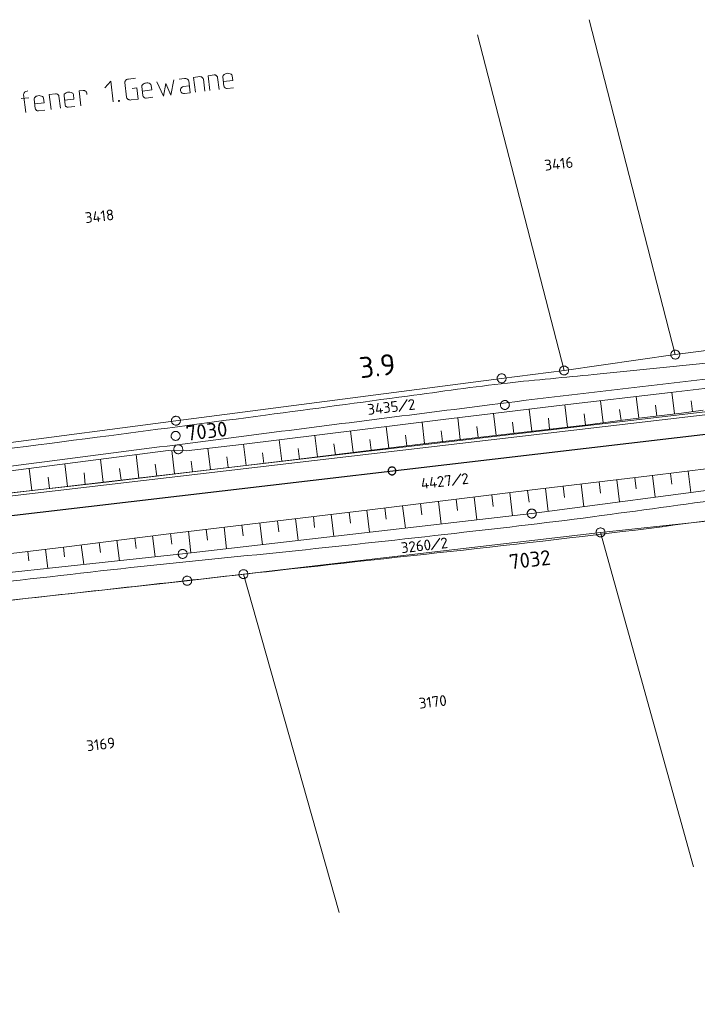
# Model space of a CAD drawing. Header units: metres. Extents: x 3425540 to 3446143, y 5432760 to 5444637.
# Tile 249 of 256: x 3438920 to 3439033, y 5439344 to 5439508. Entities that reach past the tile are written whole.
import ezdxf
from ezdxf.enums import TextEntityAlignment as Align

# ---------------------------------------------------------------- set-up
doc = ezdxf.new("R2010")
doc.units = ezdxf.units.M
for name, color, linetype, lineweight in [('B_Bestand', 9, 'Continuous', 18), ('B_Böschung', 9, 'Continuous', 18), ('B_Flurgrenzen', 9, 'Continuous', 18), ('B_Gleisachse', 9, 'Continuous', 25), ('B_Kilometrierung', 9, 'Continuous', 25), ('Bestand_Neu_Strecke 3443', 9, 'Continuous', 18)]:
    doc.layers.add(name, color=color, linetype=linetype, lineweight=lineweight)
doc.styles.get("Standard").update_dxf_attribs({"font": 'isocpeur.ttf'})

msp = doc.modelspace()

# ---------------------------------------------------------------- linework, layer by layer
at = {"layer": 'B_Bestand'}
for p, q in [((3438938.19, 5439495.27), (3438937.9, 5439497.73)), ((3438939.7, 5439498.41), (3438938.53, 5439498.27)), ((3438950.39, 5439498.68), (3438949.38, 5439498.56)), ((3438949.68, 5439496.07), (3438949.38, 5439498.56)), ((3438951.24, 5439496.26), (3438951, 5439498.28)), ((3438952.79, 5439498.96), (3438951.78, 5439498.84)), ((3438952.07, 5439496.35), (3438951.78, 5439498.84)), ((3438953.63, 5439496.54), (3438953.39, 5439498.56)), ((3438954.44, 5439497.11), (3438954.25, 5439498.64)), ((3438926.32, 5439495.83), (3438925.3, 5439495.71)), ((3438930.95, 5439496.38), (3438930.27, 5439496.3)), ((3438930.56, 5439493.81), (3438930.27, 5439496.3)), ((3438931.56, 5439495.98), (3438931.59, 5439495.68)), ((3438939.89, 5439496.8), (3438939.13, 5439496.71)), ((3438940.11, 5439494.94), (3438939.89, 5439496.8)), ((3438940.93, 5439495.51), (3438940.75, 5439497.04)), ((3438954.96, 5439496.7), (3438956.05, 5439496.83)), ((3438920.64, 5439495.02), (3438921.87, 5439495.17)), ((3438921.39, 5439492.72), (3438921.03, 5439495.7)), ((3438922.96, 5439493.38), (3438922.78, 5439494.91)), ((3438925.6, 5439493.22), (3438925.3, 5439495.71)), ((3438927.16, 5439493.41), (3438926.92, 5439495.43)), ((3438927.94, 5439493.97), (3438927.76, 5439495.5)), ((3438940.11, 5439494.94), (3438938.94, 5439494.8)), ((3438941.45, 5439495.1), (3438942.55, 5439495.23)), ((3438923.48, 5439492.97), (3438924.57, 5439493.1)), ((3438928.46, 5439493.56), (3438929.55, 5439493.69))]:
    msp.add_line(p, q, dxfattribs=at)
for points in [[(3438955.81, 5439498.82), (3438955.77, 5439498.96), (3438955.71, 5439499.03), (3438955.65, 5439499.08), (3438955.47, 5439499.17), (3438955.24, 5439499.23), (3438955.1, 5439499.24), (3438954.85, 5439499.21), (3438954.72, 5439499.16), (3438954.61, 5439499.12), (3438954.46, 5439499.02), (3438954.31, 5439498.87), (3438954.27, 5439498.78), (3438954.25, 5439498.64)], [(3438934.59, 5439496.81), (3438935.57, 5439497.92), (3438935.98, 5439494.45)], [(3438938.53, 5439498.27), (3438938.36, 5439498.26), (3438938.26, 5439498.21), (3438938.18, 5439498.18), (3438938.08, 5439498.08), (3438938.05, 5439498.05), (3438937.98, 5439497.96), (3438937.94, 5439497.87), (3438937.91, 5439497.81), (3438937.9, 5439497.73)], [(3438942.31, 5439497.22), (3438942.27, 5439497.36), (3438942.2, 5439497.43), (3438942.14, 5439497.48), (3438941.97, 5439497.57), (3438941.74, 5439497.63), (3438941.6, 5439497.64), (3438941.35, 5439497.61), (3438941.22, 5439497.57), (3438941.11, 5439497.53), (3438940.96, 5439497.42), (3438940.81, 5439497.27), (3438940.76, 5439497.18), (3438940.75, 5439497.04)], [(3438943.27, 5439497.84), (3438944.33, 5439495.44), (3438944.72, 5439497.51), (3438945.59, 5439495.59), (3438946.06, 5439498.17)], [(3438946.95, 5439498.27), (3438947.88, 5439498.38), (3438948.1, 5439498.38), (3438948.27, 5439498.32), (3438948.39, 5439498.22), (3438948.49, 5439498.12), (3438948.52, 5439498.07), (3438948.56, 5439497.96), (3438948.8, 5439495.97), (3438947.84, 5439495.85), (3438947.68, 5439495.86), (3438947.53, 5439495.9), (3438947.44, 5439495.95), (3438947.41, 5439495.97), (3438947.29, 5439496.09), (3438947.22, 5439496.2), (3438947.18, 5439496.3), (3438947.17, 5439496.41), (3438947.18, 5439496.52), (3438947.24, 5439496.7), (3438947.34, 5439496.85), (3438947.46, 5439496.95), (3438947.54, 5439496.98), (3438947.7, 5439497.03), (3438948.66, 5439497.14)], [(3438950.39, 5439498.68), (3438950.56, 5439498.67), (3438950.62, 5439498.65), (3438950.68, 5439498.63), (3438950.77, 5439498.59), (3438950.83, 5439498.54), (3438950.92, 5439498.44), (3438950.96, 5439498.39), (3438951, 5439498.28)], [(3438952.79, 5439498.96), (3438952.95, 5439498.96), (3438953.01, 5439498.93), (3438953.07, 5439498.91), (3438953.16, 5439498.87), (3438953.22, 5439498.82), (3438953.32, 5439498.72), (3438953.35, 5439498.67), (3438953.39, 5439498.56)], [(3438954.35, 5439497.87), (3438955.91, 5439498.06), (3438955.81, 5439498.82)], [(3438921.74, 5439496.29), (3438921.6, 5439496.27), (3438921.39, 5439496.22), (3438921.28, 5439496.15), (3438921.23, 5439496.12), (3438921.19, 5439496.06), (3438921.14, 5439495.99), (3438921.07, 5439495.88), (3438921.05, 5439495.82), (3438921.03, 5439495.7)], [(3438926.32, 5439495.83), (3438926.48, 5439495.82), (3438926.6, 5439495.78), (3438926.69, 5439495.74), (3438926.75, 5439495.69), (3438926.84, 5439495.59), (3438926.88, 5439495.54), (3438926.92, 5439495.43)], [(3438929.32, 5439495.69), (3438929.27, 5439495.82), (3438929.21, 5439495.9), (3438929.15, 5439495.94), (3438928.97, 5439496.03), (3438928.74, 5439496.09), (3438928.6, 5439496.1), (3438928.35, 5439496.07), (3438928.22, 5439496.03), (3438928.12, 5439495.99), (3438927.96, 5439495.89), (3438927.81, 5439495.73), (3438927.77, 5439495.64), (3438927.76, 5439495.5)], [(3438930.95, 5439496.38), (3438931.12, 5439496.37), (3438931.18, 5439496.35), (3438931.24, 5439496.33), (3438931.33, 5439496.28), (3438931.39, 5439496.24), (3438931.48, 5439496.14), (3438931.52, 5439496.09), (3438931.56, 5439495.98)], [(3438940.84, 5439496.27), (3438942.4, 5439496.46), (3438942.31, 5439497.22)], [(3438954.96, 5439496.7), (3438954.84, 5439496.71), (3438954.76, 5439496.73), (3438954.67, 5439496.77), (3438954.61, 5439496.82), (3438954.58, 5439496.85), (3438954.51, 5439496.92), (3438954.48, 5439496.97), (3438954.44, 5439497.11), (3438954.43, 5439497.13)], [(3438924.34, 5439495.1), (3438924.29, 5439495.23), (3438924.23, 5439495.31), (3438924.17, 5439495.35), (3438923.99, 5439495.44), (3438923.76, 5439495.5), (3438923.62, 5439495.51), (3438923.38, 5439495.48), (3438923.24, 5439495.44), (3438923.14, 5439495.4), (3438922.98, 5439495.3), (3438922.83, 5439495.14), (3438922.79, 5439495.05), (3438922.78, 5439494.91)], [(3438922.87, 5439494.15), (3438924.43, 5439494.33), (3438924.34, 5439495.1)], [(3438927.85, 5439494.74), (3438929.41, 5439494.92), (3438929.32, 5439495.69)], [(3438936.91, 5439494.7), (3438936.86, 5439494.66), (3438936.87, 5439494.58), (3438936.93, 5439494.56), (3438936.98, 5439494.57), (3438937.03, 5439494.6), (3438937.02, 5439494.68), (3438936.96, 5439494.7), (3438936.91, 5439494.7)], [(3438938.19, 5439495.27), (3438938.2, 5439495.18), (3438938.23, 5439495.11), (3438938.27, 5439495.05), (3438938.33, 5439494.98), (3438938.39, 5439494.93), (3438938.48, 5439494.88), (3438938.57, 5439494.84), (3438938.63, 5439494.82), (3438938.71, 5439494.8), (3438938.8, 5439494.78), (3438938.94, 5439494.8)], [(3438941.45, 5439495.1), (3438941.34, 5439495.11), (3438941.26, 5439495.13), (3438941.17, 5439495.17), (3438941.11, 5439495.22), (3438941.08, 5439495.25), (3438941.01, 5439495.32), (3438940.98, 5439495.37), (3438940.93, 5439495.51), (3438940.93, 5439495.54)], [(3438923.48, 5439492.97), (3438923.37, 5439492.98), (3438923.28, 5439493), (3438923.19, 5439493.05), (3438923.13, 5439493.1), (3438923.1, 5439493.12), (3438923.04, 5439493.2), (3438923, 5439493.25), (3438922.96, 5439493.38), (3438922.95, 5439493.41)], [(3438928.46, 5439493.56), (3438928.35, 5439493.57), (3438928.26, 5439493.59), (3438928.17, 5439493.64), (3438928.11, 5439493.68), (3438928.08, 5439493.71), (3438928.02, 5439493.78), (3438927.98, 5439493.84), (3438927.94, 5439493.97), (3438927.93, 5439494)], [(3438947.12, 5439438.83), (3438947.11, 5439438.93), (3438947.08, 5439439.01), (3438947.04, 5439439.1), (3438946.99, 5439439.18), (3438946.93, 5439439.25), (3438946.86, 5439439.32), (3438946.79, 5439439.38), (3438946.7, 5439439.42), (3438946.62, 5439439.46), (3438946.53, 5439439.48), (3438946.43, 5439439.49), (3438946.34, 5439439.49), (3438946.25, 5439439.48), (3438946.15, 5439439.46), (3438946.07, 5439439.42), (3438945.98, 5439439.38), (3438945.91, 5439439.33), (3438945.84, 5439439.26), (3438945.78, 5439439.19), (3438945.73, 5439439.11), (3438945.69, 5439439.03), (3438945.66, 5439438.94), (3438945.64, 5439438.84), (3438945.63, 5439438.75), (3438945.64, 5439438.66), (3438945.65, 5439438.56), (3438945.68, 5439438.48), (3438945.72, 5439438.39), (3438945.77, 5439438.31), (3438945.83, 5439438.24), (3438945.9, 5439438.17), (3438945.97, 5439438.11), (3438946.06, 5439438.07), (3438946.14, 5439438.03), (3438946.23, 5439438.01), (3438946.33, 5439438), (3438946.42, 5439438), (3438946.51, 5439438.01), (3438946.61, 5439438.03), (3438946.69, 5439438.07), (3438946.78, 5439438.11), (3438946.85, 5439438.17), (3438946.92, 5439438.23), (3438946.98, 5439438.3), (3438947.03, 5439438.38), (3438947.07, 5439438.46), (3438947.1, 5439438.55), (3438947.12, 5439438.65), (3438947.13, 5439438.74), (3438947.12, 5439438.83)]]:
    msp.add_lwpolyline(points, dxfattribs=at)
for points, knots in [([(3438489.32, 5439383.44), (3438502.26, 5439384.78), (3438515.19, 5439386.11), (3438528.13, 5439387.45), (3438534.34, 5439388.09), (3438540.54, 5439388.8), (3438546.75, 5439389.45), (3438554.59, 5439390.27), (3438562.43, 5439391.08), (3438570.26, 5439391.88), (3438579.4, 5439392.81), (3438588.54, 5439393.72), (3438597.67, 5439394.64), (3438612.89, 5439396.18), (3438628.11, 5439397.75), (3438643.32, 5439399.33), (3438658.22, 5439400.87), (3438673.11, 5439402.48), (3438687.96, 5439404.35), (3438707.45, 5439406.81), (3438726.92, 5439409.48), (3438746.41, 5439411.96), (3438756.24, 5439413.21), (3438766.08, 5439414.46), (3438775.92, 5439415.71), (3438785.09, 5439416.88), (3438794.27, 5439418.06), (3438803.45, 5439419.23), (3438813, 5439420.45), (3438822.55, 5439421.7), (3438832.11, 5439422.9), (3438840.25, 5439423.93), (3438848.4, 5439424.91), (3438856.54, 5439425.92), (3438867.77, 5439427.31), (3438878.99, 5439428.7), (3438890.22, 5439430.1), (3438899.51, 5439431.25), (3438908.79, 5439432.43), (3438918.08, 5439433.61), (3438931.73, 5439435.35), (3438945.38, 5439437.12), (3438959.03, 5439438.87), (3438972.41, 5439440.59), (3438985.79, 5439442.28), (3438999.16, 5439443.97), (3439019.4, 5439446.52), (3439039.66, 5439448.82), (3439059.95, 5439450.91), (3439067.36, 5439451.67), (3439074.77, 5439452.38), (3439082.19, 5439453.08), (3439090.96, 5439453.92), (3439099.76, 5439454.51), (3439108.52, 5439455.51), (3439114.55, 5439456.19), (3439120.57, 5439456.91), (3439126.6, 5439457.6), (3439130.42, 5439458.04), (3439134.24, 5439458.48), (3439138.07, 5439458.92)], [0, 0, 0, 0, 0.059722, 0.059722, 0.059722, 0.088404, 0.088404, 0.088404, 0.124592, 0.124592, 0.124592, 0.166768, 0.166768, 0.166768, 0.237027, 0.237027, 0.237027, 0.305799, 0.305799, 0.305799, 0.396036, 0.396036, 0.396036, 0.441577, 0.441577, 0.441577, 0.484068, 0.484068, 0.484068, 0.528312, 0.528312, 0.528312, 0.566003, 0.566003, 0.566003, 0.617955, 0.617955, 0.617955, 0.660951, 0.660951, 0.660951, 0.724164, 0.724164, 0.724164, 0.786099, 0.786099, 0.786099, 0.879768, 0.879768, 0.879768, 0.913976, 0.913976, 0.913976, 0.954467, 0.954467, 0.954467, 0.982323, 0.982323, 0.982323, 1, 1, 1, 1]), ([(3439042.59, 5439451.66), (3439033.76, 5439450.77), (3439024.94, 5439449.88), (3439016.12, 5439448.99), (3439011.32, 5439448.5), (3439006.52, 5439448.1), (3439001.72, 5439447.56), (3438996.16, 5439446.94), (3438990.62, 5439446.13), (3438985.07, 5439445.39), (3438977.17, 5439444.33), (3438969.26, 5439443.26), (3438961.35, 5439442.21), (3438952.65, 5439441.06), (3438943.95, 5439439.92), (3438935.25, 5439438.78), (3438924.75, 5439437.41), (3438914.25, 5439436.06), (3438903.74, 5439434.77), (3438894.11, 5439433.59), (3438884.46, 5439432.5), (3438874.83, 5439431.34), (3438863.89, 5439430.02), (3438852.96, 5439428.69), (3438842.03, 5439427.32), (3438827.67, 5439425.53), (3438813.35, 5439423.48), (3438798.99, 5439421.73), (3438788.47, 5439420.44), (3438777.96, 5439419.16), (3438767.44, 5439417.88), (3438750.81, 5439415.84), (3438734.18, 5439413.81), (3438717.55, 5439411.78), (3438705.83, 5439410.35), (3438694.12, 5439408.88), (3438682.4, 5439407.43), (3438672.13, 5439406.16), (3438661.86, 5439404.87), (3438651.58, 5439403.59), (3438647.57, 5439403.09), (3438643.55, 5439402.62), (3438639.53, 5439402.17), (3438632.01, 5439401.33), (3438624.47, 5439400.77), (3438616.94, 5439399.99), (3438613.69, 5439399.66), (3438610.45, 5439399.24), (3438607.2, 5439398.92), (3438598.59, 5439398.07), (3438589.96, 5439397.42), (3438581.35, 5439396.57), (3438566.07, 5439395.07), (3438550.8, 5439393.6), (3438535.54, 5439391.98), (3438519.24, 5439390.24), (3438502.95, 5439388.5), (3438486.66, 5439386.77)], [0, 0, 0, 0, 0.047529, 0.047529, 0.047529, 0.073366, 0.073366, 0.073366, 0.103369, 0.103369, 0.103369, 0.146121, 0.146121, 0.146121, 0.193161, 0.193161, 0.193161, 0.249907, 0.249907, 0.249907, 0.30192, 0.30192, 0.30192, 0.360958, 0.360958, 0.360958, 0.438498, 0.438498, 0.438498, 0.495274, 0.495274, 0.495274, 0.585071, 0.585071, 0.585071, 0.648336, 0.648336, 0.648336, 0.703822, 0.703822, 0.703822, 0.725498, 0.725498, 0.725498, 0.766048, 0.766048, 0.766048, 0.783552, 0.783552, 0.783552, 0.829933, 0.829933, 0.829933, 0.912186, 0.912186, 0.912186, 1, 1, 1, 1]), ([(3438852.83, 5439406.75), (3438856.39, 5439407.26), (3438859.96, 5439407.77), (3438863.52, 5439408.27), (3438868.88, 5439409.04), (3438874.28, 5439409.54), (3438879.67, 5439410.14), (3438891.02, 5439411.4), (3438902.37, 5439412.66), (3438913.73, 5439413.93), (3438922.68, 5439414.93), (3438931.62, 5439415.97), (3438940.57, 5439416.97), (3438949.17, 5439417.92), (3438957.8, 5439418.68), (3438966.4, 5439419.59), (3438975.24, 5439420.52), (3438984.07, 5439421.49), (3438992.9, 5439422.49), (3439001.09, 5439423.41), (3439009.27, 5439424.36), (3439017.43, 5439425.45), (3439024.96, 5439426.46), (3439032.48, 5439427.5), (3439039.99, 5439428.56), (3439051.6, 5439430.19), (3439063.21, 5439431.82), (3439074.81, 5439433.46), (3439084.83, 5439434.87), (3439094.85, 5439436.27), (3439104.86, 5439437.72), (3439116.56, 5439439.43), (3439128.27, 5439441.13), (3439139.97, 5439442.84)], [0, 0, 0, 0, 0.037312, 0.037312, 0.037312, 0.093469, 0.093469, 0.093469, 0.211872, 0.211872, 0.211872, 0.305208, 0.305208, 0.305208, 0.394916, 0.394916, 0.394916, 0.487015, 0.487015, 0.487015, 0.572374, 0.572374, 0.572374, 0.651071, 0.651071, 0.651071, 0.772543, 0.772543, 0.772543, 0.877399, 0.877399, 0.877399, 1, 1, 1, 1]), ([(3439083.18, 5439431.51), (3439074.69, 5439430.29), (3439066.19, 5439429.08), (3439057.69, 5439427.86), (3439050.57, 5439426.84), (3439043.46, 5439425.73), (3439036.33, 5439424.76), (3439012.83, 5439421.57), (3438989.23, 5439419.19), (3438965.66, 5439416.55), (3438951.03, 5439414.92), (3438936.4, 5439413.29), (3438921.77, 5439411.65), (3438897.88, 5439408.97), (3438873.99, 5439406.29), (3438850.1, 5439403.6)], [0, 0, 0, 0, 0.109684, 0.109684, 0.109684, 0.201616, 0.201616, 0.201616, 0.504698, 0.504698, 0.504698, 0.692813, 0.692813, 0.692813, 1, 1, 1, 1])]:
    msp.add_open_spline(points, degree=3, knots=knots, dxfattribs=at)
at = {"layer": 'B_Böschung'}
for p, q in [((3439023.65, 5439441.69), (3439023.21, 5439445.32)), ((3439029.61, 5439442.41), (3439029.17, 5439446.02)), ((3439005.79, 5439439.51), (3439005.36, 5439443.2)), ((3439011.75, 5439440.2), (3439011.32, 5439443.92)), ((3439017.7, 5439440.93), (3439017.23, 5439444.62)), ((3439026.63, 5439442.05), (3439026.41, 5439443.86)), ((3439032.59, 5439442.79), (3439032.35, 5439444.58)), ((3438993.86, 5439438.14), (3438993.45, 5439441.77)), ((3438999.83, 5439438.83), (3438999.4, 5439442.49)), ((3439008.77, 5439439.86), (3439008.55, 5439441.71)), ((3439014.73, 5439440.54), (3439014.51, 5439442.41)), ((3439020.68, 5439441.32), (3439020.44, 5439443.14)), ((3438981.95, 5439436.72), (3438981.5, 5439440.3)), ((3438987.9, 5439437.46), (3438987.49, 5439441.04)), ((3438996.84, 5439438.49), (3438996.64, 5439440.31)), ((3439002.81, 5439439.17), (3439002.59, 5439441.01)), ((3438970.04, 5439435.24), (3438969.59, 5439438.83)), ((3438975.99, 5439435.98), (3438975.55, 5439439.57)), ((3438984.93, 5439437.09), (3438984.7, 5439438.88)), ((3438990.88, 5439437.8), (3438990.68, 5439439.61)), ((3438952.17, 5439433.1), (3438951.74, 5439436.68)), ((3438958.13, 5439433.81), (3438957.71, 5439437.36)), ((3438964.08, 5439434.51), (3438963.66, 5439438.1)), ((3438967.06, 5439434.87), (3438966.84, 5439436.67)), ((3438973.02, 5439435.61), (3438972.79, 5439437.4)), ((3438978.97, 5439436.35), (3438978.75, 5439438.14)), ((3438940.25, 5439431.69), (3438939.78, 5439435.63)), ((3438946.21, 5439432.4), (3438945.75, 5439436.31)), ((3438955.15, 5439433.45), (3438954.94, 5439435.24)), ((3438961.11, 5439434.16), (3438960.89, 5439435.94)), ((3438922.37, 5439429.64), (3438921.95, 5439433.32)), ((3438928.33, 5439430.31), (3438927.91, 5439434.09)), ((3438934.29, 5439430.98), (3438933.84, 5439434.86)), ((3438943.23, 5439432.04), (3438942.99, 5439434.03)), ((3438949.19, 5439432.75), (3438948.98, 5439434.55)), ((3438925.35, 5439429.98), (3438925.14, 5439431.84)), ((3438931.31, 5439430.65), (3438931.1, 5439432.56)), ((3438937.27, 5439431.34), (3438937.04, 5439433.29)), ((3439022.96, 5439431.77), (3439023.18, 5439429.94)), ((3439025.94, 5439432.12), (3439026.39, 5439428.52)), ((3439028.92, 5439432.5), (3439029.14, 5439430.7)), ((3439031.9, 5439432.87), (3439032.34, 5439429.3)), ((3439011.05, 5439430.35), (3439011.27, 5439428.45)), ((3439014.03, 5439430.7), (3439014.47, 5439426.94)), ((3439017.01, 5439431.06), (3439017.23, 5439429.2)), ((3439019.98, 5439431.41), (3439020.42, 5439427.73)), ((3438996.16, 5439428.54), (3438996.62, 5439424.73)), ((3438999.13, 5439428.91), (3438999.37, 5439426.99)), ((3439002.11, 5439429.27), (3439002.58, 5439425.42)), ((3439005.09, 5439429.64), (3439005.33, 5439427.7)), ((3439008.07, 5439429.99), (3439008.53, 5439426.15)), ((3438981.27, 5439426.73), (3438981.49, 5439424.87)), ((3438984.24, 5439427.09), (3438984.7, 5439423.36)), ((3438987.22, 5439427.45), (3438987.45, 5439425.58)), ((3438990.2, 5439427.82), (3438990.66, 5439424.04)), ((3438993.18, 5439428.18), (3438993.41, 5439426.28)), ((3438969.35, 5439425.3), (3438969.57, 5439423.47)), ((3438972.33, 5439425.66), (3438972.77, 5439421.98)), ((3438975.31, 5439426.01), (3438975.53, 5439424.17)), ((3438978.29, 5439426.36), (3438978.73, 5439422.67)), ((3438954.45, 5439423.53), (3438954.88, 5439419.91)), ((3438957.43, 5439423.89), (3438957.65, 5439422.07)), ((3438960.41, 5439424.24), (3438960.85, 5439420.6)), ((3438963.39, 5439424.6), (3438963.61, 5439422.77)), ((3438966.37, 5439424.95), (3438966.81, 5439421.29)), ((3438942.54, 5439422.1), (3438942.99, 5439418.57)), ((3438945.52, 5439422.47), (3438945.73, 5439420.68)), ((3438948.5, 5439422.83), (3438948.92, 5439419.22)), ((3438951.48, 5439423.18), (3438951.69, 5439421.37)), ((3438927.66, 5439420.19), (3438927.86, 5439418.58)), ((3438930.64, 5439420.57), (3438931.06, 5439417.29)), ((3438933.61, 5439420.95), (3438933.83, 5439419.28)), ((3438936.59, 5439421.33), (3438937.03, 5439417.93)), ((3438939.57, 5439421.72), (3438939.79, 5439419.98)), ((3438921.71, 5439419.47), (3438921.9, 5439417.9)), ((3438924.68, 5439419.83), (3438925.07, 5439416.65))]:
    msp.add_line(p, q, dxfattribs=at)
for points in [[(3438783.38, 5439415.87), (3438816.55, 5439419.92), (3438847.8, 5439423.73), (3438945.11, 5439436.32), (3438948.11, 5439436.27), (3438957.35, 5439437.32), (3438990.99, 5439441.48), (3439010.87, 5439443.87), (3439028.93, 5439445.99), (3439046.9, 5439448.11), (3439065.53, 5439450.29), (3439076.55, 5439451.16), (3439089.55, 5439451.63), (3439100.36, 5439451.94), (3439109.43, 5439452.28), (3439111.42, 5439452.36)], [(3438847.27, 5439410.29), (3438862.69, 5439412.28), (3438878.8, 5439414.23), (3438890.78, 5439415.71), (3438928.19, 5439420.26), (3438944.78, 5439422.38), (3438978.76, 5439426.42), (3439005.39, 5439429.67), (3439025.45, 5439432.06), (3439036.21, 5439433.41), (3439060.26, 5439436.22), (3439075.28, 5439437.91), (3439089.95, 5439439.47), (3439101.98, 5439441.03), (3439110.8, 5439441.94), (3439125.16, 5439443.46), (3439137.62, 5439444.98), (3439139.2, 5439445.12)], [(3438847.66, 5439408.29), (3438849.9, 5439408.37), (3438896.91, 5439413.63), (3438947.55, 5439419.06), (3439005.79, 5439425.79), (3439040.35, 5439430.36), (3439059.93, 5439433.14), (3439088.3, 5439437.13), (3439125.94, 5439442.63), (3439139.27, 5439444.31)], [(3438803.31, 5439416.04), (3438815.25, 5439417.86), (3438824.8, 5439418.95), (3438842.13, 5439420.77), (3438862.05, 5439423.03), (3438876.77, 5439424.51), (3438904.5, 5439427.63), (3438933.85, 5439430.93), (3438966.01, 5439434.74), (3438987.67, 5439437.43), (3439015.14, 5439440.59), (3439021.78, 5439441.46), (3439030.77, 5439442.55), (3439034.37, 5439443.02)]]:
    msp.add_lwpolyline(points, dxfattribs=at)
at = {"layer": 'B_Flurgrenzen'}
for p, q in [((3439029.73, 5439452.31), (3439015.37, 5439508.18)), ((3439011.18, 5439449.66), (3438996.71, 5439505.64)), ((3439029.73, 5439452.31), (3439045.52, 5439454.41)), ((3439011.18, 5439449.66), (3439029.73, 5439452.31)), ((3438946.43, 5439441.27), (3439000.76, 5439448.34)), ((3439000.76, 5439448.34), (3439011.18, 5439449.66)), ((3438983.64, 5439442.83), (3438985.02, 5439444.8)), ((3438879.59, 5439432.45), (3438946.43, 5439441.27)), ((3438992.56, 5439430.46), (3438993.94, 5439432.43)), ((3439017.25, 5439422.64), (3439062.2, 5439427.39)), ((3438957.69, 5439415.69), (3439017.25, 5439422.64)), ((3439017.25, 5439422.64), (3439032.74, 5439366.88)), ((3438989.07, 5439419.74), (3438990.45, 5439421.71)), ((3438948.3, 5439414.58), (3438957.69, 5439415.69)), ((3438957.69, 5439415.69), (3438973.67, 5439359.26)), ((3438904.31, 5439409.73), (3438948.3, 5439414.58))]:
    msp.add_line(p, q, dxfattribs=at)
for points in [[(3439030.48, 5439452.31), (3439030.47, 5439452.41), (3439030.45, 5439452.49), (3439030.42, 5439452.59), (3439030.38, 5439452.67), (3439030.33, 5439452.75), (3439030.27, 5439452.83), (3439030.2, 5439452.89), (3439030.13, 5439452.94), (3439030.05, 5439452.99), (3439029.96, 5439453.02), (3439029.87, 5439453.04), (3439029.77, 5439453.06), (3439029.68, 5439453.06), (3439029.58, 5439453.04), (3439029.5, 5439453.02), (3439029.41, 5439452.99), (3439029.32, 5439452.94), (3439029.25, 5439452.89), (3439029.18, 5439452.83), (3439029.12, 5439452.75), (3439029.07, 5439452.67), (3439029.03, 5439452.59), (3439029, 5439452.49), (3439028.98, 5439452.41), (3439028.98, 5439452.31), (3439028.98, 5439452.22), (3439029, 5439452.13), (3439029.03, 5439452.03), (3439029.07, 5439451.95), (3439029.12, 5439451.87), (3439029.18, 5439451.8), (3439029.25, 5439451.73), (3439029.32, 5439451.68), (3439029.41, 5439451.63), (3439029.5, 5439451.6), (3439029.58, 5439451.58), (3439029.68, 5439451.57), (3439029.77, 5439451.57), (3439029.87, 5439451.58), (3439029.96, 5439451.6), (3439030.05, 5439451.63), (3439030.13, 5439451.68), (3439030.2, 5439451.73), (3439030.27, 5439451.8), (3439030.33, 5439451.87), (3439030.38, 5439451.95), (3439030.42, 5439452.03), (3439030.45, 5439452.13), (3439030.47, 5439452.22), (3439030.48, 5439452.31)], [(3439011.93, 5439449.66), (3439011.92, 5439449.75), (3439011.9, 5439449.84), (3439011.87, 5439449.94), (3439011.83, 5439450.02), (3439011.78, 5439450.1), (3439011.72, 5439450.17), (3439011.65, 5439450.24), (3439011.58, 5439450.29), (3439011.49, 5439450.34), (3439011.41, 5439450.37), (3439011.32, 5439450.39), (3439011.22, 5439450.4), (3439011.13, 5439450.4), (3439011.03, 5439450.39), (3439010.95, 5439450.37), (3439010.86, 5439450.34), (3439010.77, 5439450.29), (3439010.7, 5439450.24), (3439010.63, 5439450.17), (3439010.57, 5439450.1), (3439010.52, 5439450.02), (3439010.48, 5439449.94), (3439010.45, 5439449.84), (3439010.43, 5439449.75), (3439010.43, 5439449.66), (3439010.43, 5439449.57), (3439010.45, 5439449.48), (3439010.48, 5439449.38), (3439010.52, 5439449.3), (3439010.57, 5439449.22), (3439010.63, 5439449.15), (3439010.7, 5439449.08), (3439010.77, 5439449.03), (3439010.86, 5439448.98), (3439010.95, 5439448.95), (3439011.03, 5439448.93), (3439011.13, 5439448.92), (3439011.22, 5439448.92), (3439011.32, 5439448.93), (3439011.41, 5439448.95), (3439011.49, 5439448.98), (3439011.58, 5439449.03), (3439011.65, 5439449.08), (3439011.72, 5439449.15), (3439011.78, 5439449.22), (3439011.83, 5439449.3), (3439011.87, 5439449.38), (3439011.9, 5439449.48), (3439011.92, 5439449.57), (3439011.93, 5439449.66)], [(3439001.51, 5439448.34), (3439001.5, 5439448.44), (3439001.48, 5439448.53), (3439001.45, 5439448.62), (3439001.41, 5439448.7), (3439001.36, 5439448.78), (3439001.3, 5439448.86), (3439001.24, 5439448.92), (3439001.16, 5439448.98), (3439001.08, 5439449.02), (3439000.99, 5439449.05), (3439000.9, 5439449.08), (3439000.8, 5439449.09), (3439000.71, 5439449.09), (3439000.62, 5439449.08), (3439000.53, 5439449.05), (3439000.44, 5439449.02), (3439000.36, 5439448.98), (3439000.28, 5439448.92), (3439000.21, 5439448.86), (3439000.16, 5439448.78), (3439000.1, 5439448.7), (3439000.06, 5439448.62), (3439000.03, 5439448.53), (3439000.01, 5439448.44), (3439000.01, 5439448.34), (3439000.01, 5439448.25), (3439000.03, 5439448.16), (3439000.06, 5439448.07), (3439000.1, 5439447.98), (3439000.16, 5439447.91), (3439000.21, 5439447.83), (3439000.28, 5439447.77), (3439000.36, 5439447.71), (3439000.44, 5439447.67), (3439000.53, 5439447.64), (3439000.62, 5439447.61), (3439000.71, 5439447.6), (3439000.8, 5439447.6), (3439000.9, 5439447.61), (3439000.99, 5439447.64), (3439001.08, 5439447.67), (3439001.16, 5439447.71), (3439001.24, 5439447.77), (3439001.3, 5439447.83), (3439001.36, 5439447.91), (3439001.41, 5439447.98), (3439001.45, 5439448.07), (3439001.48, 5439448.16), (3439001.5, 5439448.25), (3439001.51, 5439448.34)], [(3439001.48, 5439443.17), (3439001.57, 5439443.2), (3439001.65, 5439443.24), (3439001.74, 5439443.29), (3439001.81, 5439443.35), (3439001.87, 5439443.42), (3439001.93, 5439443.5), (3439001.98, 5439443.58), (3439002.01, 5439443.67), (3439002.04, 5439443.76), (3439002.04, 5439443.85), (3439002.05, 5439443.94), (3439002.03, 5439444.04), (3439002.01, 5439444.13), (3439001.98, 5439444.22), (3439001.93, 5439444.3), (3439001.88, 5439444.38), (3439001.82, 5439444.44), (3439001.75, 5439444.51), (3439001.67, 5439444.55), (3439001.58, 5439444.59), (3439001.49, 5439444.63), (3439001.4, 5439444.65), (3439001.3, 5439444.65), (3439001.21, 5439444.65), (3439001.12, 5439444.63), (3439001.03, 5439444.6), (3439000.95, 5439444.56), (3439000.86, 5439444.51), (3439000.79, 5439444.45), (3439000.73, 5439444.38), (3439000.67, 5439444.31), (3439000.62, 5439444.23), (3439000.59, 5439444.14), (3439000.57, 5439444.05), (3439000.56, 5439443.96), (3439000.56, 5439443.86), (3439000.57, 5439443.77), (3439000.59, 5439443.68), (3439000.62, 5439443.59), (3439000.67, 5439443.51), (3439000.72, 5439443.43), (3439000.79, 5439443.36), (3439000.86, 5439443.3), (3439000.93, 5439443.25), (3439001.02, 5439443.21), (3439001.11, 5439443.18), (3439001.2, 5439443.16), (3439001.3, 5439443.15), (3439001.39, 5439443.16), (3439001.48, 5439443.17)], [(3438947.18, 5439441.27), (3438947.17, 5439441.37), (3438947.15, 5439441.46), (3438947.13, 5439441.55), (3438947.08, 5439441.63), (3438947.03, 5439441.71), (3438946.97, 5439441.79), (3438946.91, 5439441.85), (3438946.83, 5439441.91), (3438946.75, 5439441.95), (3438946.66, 5439441.98), (3438946.57, 5439442.01), (3438946.48, 5439442.02), (3438946.38, 5439442.02), (3438946.29, 5439442.01), (3438946.2, 5439441.98), (3438946.11, 5439441.95), (3438946.03, 5439441.91), (3438945.95, 5439441.85), (3438945.89, 5439441.79), (3438945.83, 5439441.71), (3438945.77, 5439441.63), (3438945.73, 5439441.55), (3438945.7, 5439441.46), (3438945.68, 5439441.37), (3438945.68, 5439441.27), (3438945.68, 5439441.18), (3438945.7, 5439441.09), (3438945.73, 5439441), (3438945.77, 5439440.91), (3438945.83, 5439440.84), (3438945.89, 5439440.76), (3438945.95, 5439440.7), (3438946.03, 5439440.64), (3438946.11, 5439440.6), (3438946.2, 5439440.57), (3438946.29, 5439440.54), (3438946.38, 5439440.53), (3438946.48, 5439440.53), (3438946.57, 5439440.54), (3438946.66, 5439440.57), (3438946.75, 5439440.6), (3438946.83, 5439440.64), (3438946.91, 5439440.7), (3438946.97, 5439440.76), (3438947.03, 5439440.84), (3438947.08, 5439440.91), (3438947.13, 5439441), (3438947.15, 5439441.09), (3438947.17, 5439441.18), (3438947.18, 5439441.27)], [(3438947, 5439435.79), (3438947.09, 5439435.82), (3438947.17, 5439435.86), (3438947.26, 5439435.91), (3438947.33, 5439435.97), (3438947.39, 5439436.04), (3438947.45, 5439436.11), (3438947.5, 5439436.19), (3438947.53, 5439436.28), (3438947.56, 5439436.37), (3438947.56, 5439436.46), (3438947.57, 5439436.55), (3438947.55, 5439436.65), (3438947.53, 5439436.74), (3438947.5, 5439436.83), (3438947.45, 5439436.91), (3438947.4, 5439436.99), (3438947.34, 5439437.06), (3438947.27, 5439437.12), (3438947.19, 5439437.17), (3438947.1, 5439437.21), (3438947.01, 5439437.24), (3438946.92, 5439437.26), (3438946.82, 5439437.26), (3438946.73, 5439437.26), (3438946.64, 5439437.24), (3438946.55, 5439437.22), (3438946.47, 5439437.18), (3438946.38, 5439437.12), (3438946.31, 5439437.06), (3438946.25, 5439436.99), (3438946.19, 5439436.92), (3438946.14, 5439436.84), (3438946.11, 5439436.75), (3438946.08, 5439436.66), (3438946.08, 5439436.57), (3438946.08, 5439436.48), (3438946.09, 5439436.38), (3438946.11, 5439436.29), (3438946.14, 5439436.2), (3438946.19, 5439436.12), (3438946.24, 5439436.04), (3438946.3, 5439435.97), (3438946.37, 5439435.91), (3438946.45, 5439435.86), (3438946.54, 5439435.83), (3438946.63, 5439435.79), (3438946.72, 5439435.77), (3438946.82, 5439435.77), (3438946.91, 5439435.77), (3438947, 5439435.79)], [(3439005.97, 5439425.06), (3439006.06, 5439425.09), (3439006.14, 5439425.13), (3439006.22, 5439425.18), (3439006.29, 5439425.24), (3439006.35, 5439425.31), (3439006.42, 5439425.39), (3439006.46, 5439425.47), (3439006.5, 5439425.56), (3439006.52, 5439425.65), (3439006.53, 5439425.74), (3439006.53, 5439425.83), (3439006.52, 5439425.93), (3439006.5, 5439426.02), (3439006.46, 5439426.11), (3439006.42, 5439426.19), (3439006.37, 5439426.27), (3439006.3, 5439426.33), (3439006.23, 5439426.4), (3439006.15, 5439426.44), (3439006.06, 5439426.48), (3439005.98, 5439426.52), (3439005.89, 5439426.54), (3439005.79, 5439426.54), (3439005.7, 5439426.54), (3439005.6, 5439426.52), (3439005.51, 5439426.49), (3439005.43, 5439426.45), (3439005.35, 5439426.4), (3439005.28, 5439426.34), (3439005.22, 5439426.27), (3439005.16, 5439426.2), (3439005.11, 5439426.12), (3439005.08, 5439426.03), (3439005.05, 5439425.94), (3439005.04, 5439425.85), (3439005.04, 5439425.75), (3439005.05, 5439425.66), (3439005.07, 5439425.57), (3439005.11, 5439425.48), (3439005.15, 5439425.4), (3439005.2, 5439425.32), (3439005.27, 5439425.25), (3439005.34, 5439425.19), (3439005.42, 5439425.14), (3439005.51, 5439425.1), (3439005.59, 5439425.07), (3439005.68, 5439425.05), (3439005.78, 5439425.04), (3439005.87, 5439425.05), (3439005.97, 5439425.06)], [(3439006.53, 5439425.88), (3439006.51, 5439425.97), (3439006.48, 5439426.06), (3439006.44, 5439426.15), (3439006.39, 5439426.23), (3439006.33, 5439426.3), (3439006.26, 5439426.37), (3439006.19, 5439426.42), (3439006.11, 5439426.47), (3439006.02, 5439426.5), (3439005.93, 5439426.52), (3439005.84, 5439426.54), (3439005.74, 5439426.54), (3439005.65, 5439426.53), (3439005.56, 5439426.5), (3439005.47, 5439426.47), (3439005.39, 5439426.43), (3439005.31, 5439426.37), (3439005.24, 5439426.31), (3439005.19, 5439426.24), (3439005.14, 5439426.16), (3439005.09, 5439426.07), (3439005.06, 5439425.99), (3439005.04, 5439425.89), (3439005.04, 5439425.8), (3439005.04, 5439425.7), (3439005.06, 5439425.61), (3439005.09, 5439425.53), (3439005.13, 5439425.43), (3439005.18, 5439425.36), (3439005.24, 5439425.29), (3439005.31, 5439425.22), (3439005.38, 5439425.16), (3439005.46, 5439425.12), (3439005.55, 5439425.08), (3439005.64, 5439425.06), (3439005.73, 5439425.05), (3439005.83, 5439425.05), (3439005.92, 5439425.06), (3439006.01, 5439425.08), (3439006.1, 5439425.12), (3439006.18, 5439425.16), (3439006.26, 5439425.21), (3439006.33, 5439425.27), (3439006.39, 5439425.35), (3439006.43, 5439425.43), (3439006.48, 5439425.51), (3439006.51, 5439425.6), (3439006.53, 5439425.7), (3439006.54, 5439425.79), (3439006.53, 5439425.88)], [(3439018, 5439422.64), (3439018, 5439422.74), (3439017.98, 5439422.83), (3439017.95, 5439422.92), (3439017.91, 5439423), (3439017.86, 5439423.08), (3439017.8, 5439423.16), (3439017.73, 5439423.22), (3439017.66, 5439423.28), (3439017.57, 5439423.32), (3439017.48, 5439423.35), (3439017.4, 5439423.38), (3439017.3, 5439423.39), (3439017.21, 5439423.39), (3439017.11, 5439423.38), (3439017.02, 5439423.35), (3439016.94, 5439423.32), (3439016.85, 5439423.28), (3439016.78, 5439423.22), (3439016.71, 5439423.16), (3439016.65, 5439423.08), (3439016.6, 5439423), (3439016.56, 5439422.92), (3439016.53, 5439422.83), (3439016.51, 5439422.74), (3439016.5, 5439422.64), (3439016.51, 5439422.55), (3439016.53, 5439422.46), (3439016.56, 5439422.37), (3439016.6, 5439422.28), (3439016.65, 5439422.21), (3439016.71, 5439422.13), (3439016.78, 5439422.06), (3439016.85, 5439422.01), (3439016.94, 5439421.96), (3439017.02, 5439421.93), (3439017.11, 5439421.91), (3439017.21, 5439421.9), (3439017.3, 5439421.9), (3439017.4, 5439421.91), (3439017.48, 5439421.93), (3439017.57, 5439421.96), (3439017.66, 5439422.01), (3439017.73, 5439422.06), (3439017.8, 5439422.13), (3439017.86, 5439422.21), (3439017.91, 5439422.28), (3439017.95, 5439422.37), (3439017.98, 5439422.46), (3439018, 5439422.55), (3439018, 5439422.64)], [(3438947.73, 5439418.33), (3438947.82, 5439418.36), (3438947.9, 5439418.4), (3438947.99, 5439418.45), (3438948.06, 5439418.51), (3438948.12, 5439418.58), (3438948.18, 5439418.66), (3438948.23, 5439418.74), (3438948.26, 5439418.82), (3438948.29, 5439418.92), (3438948.29, 5439419.01), (3438948.3, 5439419.1), (3438948.28, 5439419.2), (3438948.26, 5439419.29), (3438948.23, 5439419.38), (3438948.18, 5439419.46), (3438948.13, 5439419.54), (3438948.07, 5439419.6), (3438948, 5439419.67), (3438947.92, 5439419.71), (3438947.83, 5439419.75), (3438947.74, 5439419.78), (3438947.65, 5439419.8), (3438947.55, 5439419.81), (3438947.46, 5439419.81), (3438947.37, 5439419.79), (3438947.28, 5439419.76), (3438947.2, 5439419.72), (3438947.11, 5439419.67), (3438947.04, 5439419.61), (3438946.98, 5439419.54), (3438946.92, 5439419.46), (3438946.87, 5439419.39), (3438946.84, 5439419.3), (3438946.81, 5439419.21), (3438946.81, 5439419.11), (3438946.81, 5439419.02), (3438946.82, 5439418.93), (3438946.84, 5439418.84), (3438946.87, 5439418.75), (3438946.92, 5439418.67), (3438946.97, 5439418.59), (3438947.03, 5439418.52), (3438947.1, 5439418.46), (3438947.18, 5439418.41), (3438947.27, 5439418.37), (3438947.36, 5439418.34), (3438947.45, 5439418.32), (3438947.55, 5439418.31), (3438947.64, 5439418.32), (3438947.73, 5439418.33)], [(3438949.05, 5439414.58), (3438949.05, 5439414.68), (3438949.03, 5439414.77), (3438949, 5439414.86), (3438948.96, 5439414.94), (3438948.9, 5439415.02), (3438948.85, 5439415.1), (3438948.78, 5439415.16), (3438948.7, 5439415.22), (3438948.62, 5439415.26), (3438948.53, 5439415.29), (3438948.44, 5439415.32), (3438948.35, 5439415.33), (3438948.26, 5439415.33), (3438948.16, 5439415.32), (3438948.07, 5439415.29), (3438947.98, 5439415.26), (3438947.9, 5439415.22), (3438947.82, 5439415.16), (3438947.76, 5439415.1), (3438947.7, 5439415.02), (3438947.65, 5439414.94), (3438947.61, 5439414.86), (3438947.58, 5439414.77), (3438947.56, 5439414.68), (3438947.55, 5439414.58), (3438947.56, 5439414.49), (3438947.58, 5439414.4), (3438947.61, 5439414.31), (3438947.65, 5439414.22), (3438947.7, 5439414.15), (3438947.76, 5439414.07), (3438947.82, 5439414), (3438947.9, 5439413.95), (3438947.98, 5439413.9), (3438948.07, 5439413.87), (3438948.16, 5439413.85), (3438948.26, 5439413.84), (3438948.35, 5439413.84), (3438948.44, 5439413.85), (3438948.53, 5439413.87), (3438948.62, 5439413.9), (3438948.7, 5439413.95), (3438948.78, 5439414), (3438948.85, 5439414.07), (3438948.9, 5439414.15), (3438948.96, 5439414.22), (3438949, 5439414.31), (3438949.03, 5439414.4), (3438949.05, 5439414.49), (3438949.05, 5439414.58)], [(3438958.44, 5439415.69), (3438958.43, 5439415.78), (3438958.42, 5439415.87), (3438958.39, 5439415.97), (3438958.35, 5439416.05), (3438958.29, 5439416.13), (3438958.23, 5439416.2), (3438958.17, 5439416.27), (3438958.09, 5439416.32), (3438958.01, 5439416.37), (3438957.92, 5439416.4), (3438957.83, 5439416.42), (3438957.74, 5439416.43), (3438957.64, 5439416.43), (3438957.55, 5439416.42), (3438957.46, 5439416.4), (3438957.37, 5439416.37), (3438957.29, 5439416.32), (3438957.21, 5439416.27), (3438957.15, 5439416.2), (3438957.09, 5439416.13), (3438957.03, 5439416.05), (3438956.99, 5439415.97), (3438956.96, 5439415.87), (3438956.95, 5439415.78), (3438956.94, 5439415.69), (3438956.95, 5439415.59), (3438956.96, 5439415.51), (3438956.99, 5439415.41), (3438957.03, 5439415.33), (3438957.09, 5439415.25), (3438957.15, 5439415.17), (3438957.21, 5439415.11), (3438957.29, 5439415.06), (3438957.37, 5439415.01), (3438957.46, 5439414.98), (3438957.55, 5439414.96), (3438957.64, 5439414.94), (3438957.74, 5439414.94), (3438957.83, 5439414.96), (3438957.92, 5439414.98), (3438958.01, 5439415.01), (3438958.09, 5439415.06), (3438958.17, 5439415.11), (3438958.23, 5439415.17), (3438958.29, 5439415.25), (3438958.35, 5439415.33), (3438958.39, 5439415.41), (3438958.42, 5439415.51), (3438958.43, 5439415.59), (3438958.44, 5439415.69)]]:
    msp.add_lwpolyline(points, dxfattribs=at)
at = {"layer": 'B_Gleisachse'}
msp.add_line((3438222.38, 5439343.92), (3439139.12, 5439451.24), dxfattribs=at)
at = {"layer": 'B_Kilometrierung'}
msp.add_lwpolyline([(3438983.12, 5439432.9), (3438983.12, 5439432.98), (3438983.1, 5439433.06), (3438983.08, 5439433.14), (3438983.04, 5439433.21), (3438983, 5439433.28), (3438982.95, 5439433.35), (3438982.89, 5439433.4), (3438982.82, 5439433.45), (3438982.75, 5439433.49), (3438982.67, 5439433.52), (3438982.6, 5439433.54), (3438982.51, 5439433.55), (3438982.43, 5439433.55), (3438982.35, 5439433.54), (3438982.27, 5439433.52), (3438982.2, 5439433.49), (3438982.12, 5439433.45), (3438982.06, 5439433.4), (3438982, 5439433.35), (3438981.95, 5439433.28), (3438981.9, 5439433.21), (3438981.87, 5439433.14), (3438981.84, 5439433.06), (3438981.83, 5439432.98), (3438981.82, 5439432.9), (3438981.83, 5439432.82), (3438981.84, 5439432.74), (3438981.87, 5439432.66), (3438981.9, 5439432.59), (3438981.95, 5439432.52), (3438982, 5439432.46), (3438982.06, 5439432.4), (3438982.12, 5439432.35), (3438982.2, 5439432.31), (3438982.27, 5439432.28), (3438982.35, 5439432.26), (3438982.43, 5439432.25), (3438982.51, 5439432.25), (3438982.6, 5439432.26), (3438982.67, 5439432.28), (3438982.75, 5439432.31), (3438982.82, 5439432.35), (3438982.89, 5439432.4), (3438982.95, 5439432.46), (3438983, 5439432.52), (3438983.04, 5439432.59), (3438983.08, 5439432.66), (3438983.1, 5439432.74), (3438983.12, 5439432.82), (3438983.12, 5439432.9)], dxfattribs=at)
at = {"layer": 'Bestand_Neu_Strecke 3443', "linetype": 'Continuous'}
for p, q in [((3438221.95, 5439347.65), (3439138.69, 5439454.96)), ((3438222.01, 5439347.15), (3439138.75, 5439454.47))]:
    msp.add_line(p, q, dxfattribs=at)

# ---------------------------------------------------------------- texts
at = {"layer": 'B_Bestand'}
for s, p in [('7030', (3438948.25, 5439437.91)), ('7032', (3439002.17, 5439416.46))]:
    msp.add_text(s, height=2.5, rotation=6.75, dxfattribs=at).set_placement(p)
at = {"layer": 'B_Flurgrenzen'}
for s, p in [('3416', (3439010.29, 5439484.15)), ('3418', (3438933.68, 5439475.4)), ('3170', (3438989.27, 5439394.39)), ('3169', (3438933.89, 5439387.3))]:
    msp.add_text(s, height=1.8, rotation=6.75, dxfattribs=at).set_placement(p, align=Align.MIDDLE)
for p in [(3438985.12, 5439443.91), (3438994.04, 5439431.54), (3438990.55, 5439420.81)]:
    msp.add_text('2', height=1.8, rotation=6.5412, dxfattribs=at).set_placement(p, align=Align.MIDDLE_LEFT)
for s, p in [('3435', (3438983.53, 5439443.72)), ('4427', (3438992.45, 5439431.36)), ('3260', (3438988.97, 5439420.63))]:
    msp.add_text(s, height=1.8, rotation=6.5412, dxfattribs=at).set_placement(p, align=Align.MIDDLE_RIGHT)
at = {"layer": 'B_Kilometrierung'}
msp.add_text('3.9', height=3.499, rotation=6.676, dxfattribs=at).set_placement((3438980.02, 5439450.43), align=Align.MIDDLE)

doc.saveas('drawing.dxf')
